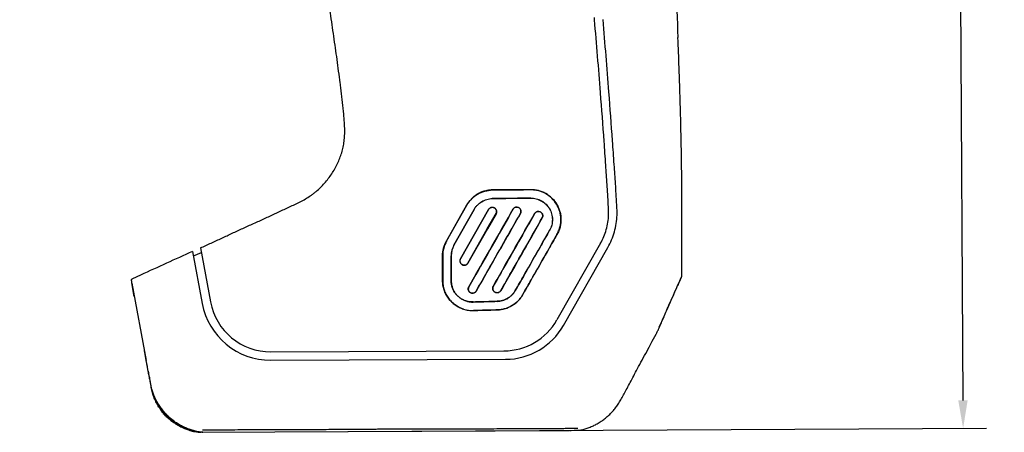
# Model space of a CAD drawing. Header units: millimetres. Extents: x -28 to 399, y 45 to 387.
# Tile 11 of 15: x 176 to 281, y 120 to 164. Entities that reach past the tile are written whole.
import ezdxf

# ---------------------------------------------------------------- set-up
doc = ezdxf.new("R2010")
doc.units = ezdxf.units.MM
doc.header["$LTSCALE"] = 32.67
doc.header["$PDMODE"] = 3
doc.header["$PDSIZE"] = 8
doc.layers.get('0').update_dxf_attribs({"linetype": 'CONTINUOUS'})
doc.layers.get('Defpoints').update_dxf_attribs({"linetype": 'CONTINUOUS'})
for name, color, linetype in [('00_COMPONENTS_3', 7, 'CONTINUOUS'), ('20_ALL_FEATURES', 7, 'CONTINUOUS'), ('51__DRAFT_DIMS', 7, 'CONTINUOUS')]:
    doc.layers.add(name, color=color, linetype=linetype)
doc.styles.get("Standard").update_dxf_attribs({"font": 'simfang.ttf'})
doc.dimstyles.new('DIMSTYLE_1', dxfattribs={"dimtxt": 3, "dimasz": 3, "dimexe": 2.5, "dimexo": 0.5, "dimgap": 0.75, "dimtad": 1, "dimdec": 1, "dimdsep": 46, "dimtxsty": 'Standard', "dimblk": '_FILLED', "dimblk1": '_FILLED', "dimblk2": '_FILLED', "dimcen": 0.09, "dimclrt": 256, "dimazin": 2, "dimtp": 0.5, "dimtm": 0.5, "dimtfac": 1, "dimtdec": 1, "dimtofl": 0, "dimtmove": 0, "dimatfit": 3, "dimldrblk": '_FILLED', "dimfxl": 1, "dimtolj": 1, "dimarcsym": 0})

# ---------------------------------------------------------------- blocks, each defined once
blk = doc.blocks.new('_FILLED')
at = {"color": 0, "linetype": 'ByBlock'}
blk.add_solid([(0, 0), (-1, 0.167), (-1, -0.167)], dxfattribs=at)
blk = doc.blocks.new('*D14')
at = {"layer": '51__DRAFT_DIMS', "color": 0, "lineweight": -2}
for p, q in [((176.01, 289.54), (277.84, 290.05)), ((276.17, 123.52), (275.35, 287.04)), ((210.52, 120.19), (278.68, 120.54))]:
    blk.add_line(p, q, dxfattribs=at)
at = {"layer": 'Defpoints', "color": 0}
for p in [(275.34, 290.04), (175.51, 289.54), (210.02, 120.19)]:
    blk.add_point(p, dxfattribs=at)
at = {"layer": '51__DRAFT_DIMS', "color": 0, "linetype": 'ByBlock', "lineweight": -2, "xscale": 3, "yscale": 3, "zscale": 3}
for p, rotation in [((275.34, 290.04), 90.28656286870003), ((276.18, 120.52), 270.2865628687)]:
    blk.add_blockref('_FILLED', p, dxfattribs=dict(at, rotation=rotation))
at = {"layer": '51__DRAFT_DIMS', "insert": (280.52, 203.81), "char_height": 3, "attachment_point": 2, "rotation": 270.2866, "line_spacing_factor": 0.9}
blk.add_mtext('\\A1;169.5', dxfattribs=at)

msp = doc.modelspace()

# ---------------------------------------------------------------- linework, layer by layer
at = {"layer": '00_COMPONENTS_3', "color": 7}
for p, q in [((226.03, 145.98), (225.97, 145.98)), ((225.97, 145.97), (226.03, 145.97)), ((225.79, 144.09), (225.79, 144.1)), ((224, 143.9), (221.84, 140.08)), ((221.85, 140.07), (224, 143.89)), ((222.55, 138.62), (225.55, 143.9)), ((225.55, 143.89), (222.55, 138.62)), ((225.41, 141.83), (226.34, 143.45)), ((226.34, 143.44), (225.42, 141.82)), ((223.33, 138.17), (225.41, 141.83)), ((225.42, 141.82), (223.34, 138.17)), ((237.49, 140.28), (232.83, 132.1)), ((233.53, 131.5), (238.27, 139.84)), ((223.43, 135.63), (224.19, 136.96)), ((224.19, 136.95), (223.44, 135.63)), ((246.03, 136.43), (246.13, 136.66)), ((246.11, 136.67), (246.11, 136.67)), ((226.06, 135.7), (226.05, 135.7)), ((245.58, 135.44), (245.68, 135.66)), ((245.68, 135.66), (246.03, 136.43)), ((245.13, 134.43), (245.23, 134.64)), ((245.23, 134.64), (245.31, 134.83)), ((245.31, 134.83), (245.4, 135.02)), ((245.4, 135.02), (245.47, 135.19)), ((245.47, 135.19), (245.58, 135.44)), ((244.71, 133.48), (244.83, 133.73)), ((244.83, 133.73), (244.93, 133.98)), ((244.93, 133.98), (245.04, 134.21)), ((245.04, 134.21), (245.13, 134.43)), ((202.31, 128.7), (227.18, 128.8)), ((242.31, 128.53), (242.67, 129.2)), ((202.32, 127.8), (227.36, 127.9)), ((234.67, 120.32), (235.03, 120.32))]:
    msp.add_line(p, q, dxfattribs=at)
at = {"layer": '00_COMPONENTS_3'}
for p, q in [((223.2, 144.34), (221.05, 140.53)), ((221.06, 140.52), (223.21, 144.34)), ((194.79, 139.79), (195.87, 134.03)), ((193.94, 139.41), (194.98, 133.86)), ((194.88, 139.28), (194.04, 138.89)), ((220.64, 136.31), (220.64, 138.95)), ((220.65, 138.95), (220.65, 136.31)), ((221.55, 136.31), (221.55, 138.95)), ((221.56, 138.95), (221.56, 136.31)), ((188.41, 136.89), (187.54, 136.5)), ((187.43, 136.27), (187.46, 136.1)), ((187.46, 136.1), (187.47, 136.05)), ((187.74, 134.61), (187.47, 136.05)), ((187.5, 135.92), (187.47, 136.05)), ((187.47, 136.04), (189.02, 127.77)), ((188.93, 128.25), (188.83, 128.81)), ((189.02, 127.77), (188.93, 128.25)), ((189.08, 127.45), (189.02, 127.77)), ((189.08, 127.45), (189.02, 127.77)), ((189.14, 127.13), (189.08, 127.45)), ((189.13, 127.21), (189.08, 127.45)), ((189.23, 126.64), (189.08, 127.45)), ((189.23, 126.64), (189.27, 126.45)), ((189.27, 126.45), (189.25, 126.59)), ((189.38, 125.86), (189.35, 126.01)), ((189.39, 125.83), (189.38, 125.86)), ((189.49, 125.3), (189.48, 125.32)), ((189.49, 125.3), (189.49, 125.3)), ((189.49, 125.3), (189.49, 125.3)), ((194.68, 120.15), (194.66, 120.15)), ((194.66, 120.15), (194.66, 120.15)), ((194.66, 120.15), (194.66, 120.15)), ((195.04, 120.12), (194.82, 120.12))]:
    msp.add_line(p, q, dxfattribs=at)
msp.add_lwpolyline([(187.51, 135.83), (187.5, 135.88), (187.5, 135.92)], dxfattribs=at)
at = {"layer": '00_COMPONENTS_3', "color": 7}
for points in [[(243.75, 131.25), (243.82, 131.42), (243.9, 131.6), (243.98, 131.78), (244.05, 131.95), (244.12, 132.12), (244.2, 132.29), (244.27, 132.45), (244.33, 132.61), (244.4, 132.77), (244.47, 132.92), (244.53, 133.06), (244.59, 133.2), (244.65, 133.34), (244.71, 133.48)], [(242.67, 129.2), (242.79, 129.42), (242.9, 129.63), (243.01, 129.83), (243.42, 130.58)], [(243.42, 130.58), (243.46, 130.65), (243.5, 130.74), (243.54, 130.82), (243.58, 130.89), (243.62, 130.97), (243.66, 131.05), (243.69, 131.12), (243.72, 131.19), (243.75, 131.25)], [(240.93, 125.96), (241.03, 126.14), (241.13, 126.33), (241.23, 126.52), (241.33, 126.72), (241.44, 126.92), (241.55, 127.13), (241.67, 127.35), (241.79, 127.58), (241.92, 127.82), (242.05, 128.06), (242.18, 128.29), (242.31, 128.53)], [(235.43, 120.36), (235.52, 120.39), (235.63, 120.42), (235.74, 120.45), (235.85, 120.48), (235.96, 120.51), (236.07, 120.55), (236.18, 120.59), (236.29, 120.63), (236.4, 120.67), (236.51, 120.72), (236.62, 120.76), (236.73, 120.81), (236.83, 120.86), (236.94, 120.92), (237.04, 120.97), (237.15, 121.03), (237.25, 121.09), (237.35, 121.15), (237.45, 121.21), (237.55, 121.28), (237.65, 121.34), (237.74, 121.41), (237.84, 121.48), (237.93, 121.55), (238.02, 121.63), (238.11, 121.7), (238.2, 121.78), (238.29, 121.86), (238.38, 121.94), (238.47, 122.02), (238.55, 122.1), (238.63, 122.18), (238.71, 122.27), (238.79, 122.36), (238.87, 122.44), (238.94, 122.53), (239.02, 122.62), (239.09, 122.72), (239.16, 122.81), (239.23, 122.91), (239.3, 123.02), (239.37, 123.12), (239.44, 123.23), (239.51, 123.35), (239.58, 123.46), (239.65, 123.58), (239.72, 123.71), (239.79, 123.83), (239.87, 123.96), (239.94, 124.1), (240.01, 124.23), (240.09, 124.37), (240.17, 124.51), (240.24, 124.65), (240.32, 124.8), (240.4, 124.96), (240.49, 125.11), (240.57, 125.27), (240.66, 125.44), (240.75, 125.6), (240.93, 125.96)], [(235.03, 120.32), (235.04, 120.32), (235.08, 120.32), (235.12, 120.32), (235.15, 120.32), (235.19, 120.33), (235.23, 120.33), (235.26, 120.33), (235.3, 120.34), (235.34, 120.35), (235.37, 120.35), (235.41, 120.36), (235.43, 120.36)]]:
    msp.add_lwpolyline(points, dxfattribs=at)
for centre, radius, start, end in [((226, 142.77), 2.3, 90.5295, 91.8763), ((226, 142.76), 2.3, 90.5296, 91.8756), ((249.47, 135.13), 3.7, 156.3618, 156.6084), ((226.46, 135.47), 0.451, 324.2515, 330.337), ((223.84, 136.29), 3.18, 252.3833, 271.5706), ((227.16, 135.33), 6.53, 270.2284, 330.3417), ((227.33, 135.04), 7.14, 270.2284, 330.3417)]:
    msp.add_arc(centre, radius, start, end, dxfattribs=at)
at = {"layer": '00_COMPONENTS_3'}
for centre, radius, start, end in [((223.85, 138.95), 2.3, 150.589, 180.0028), ((223.85, 138.95), 2.29, 150.5895, 180.0025), ((202.29, 135.23), 7.43, 190.6115, 270.2288), ((202.29, 135.23), 6.53, 190.6115, 270.2266), ((215.12, 130.86), 26.22, 190.6608, 190.9795), ((194.63, 119.72), 0.431, 85.4381, 85.6673), ((194.61, 119.49), 0.661, 84.6297, 85.4133), ((195.03, 122.19), 2.07, 268.7063, 270.2866)]:
    msp.add_arc(centre, radius, start, end, dxfattribs=at)
at = {"layer": '00_COMPONENTS_3', "color": 7}
for points, knots in [([(244.19, 185.25), (244.36, 183.33), (244.7, 179.5), (245.12, 173.75), (245.48, 167.99), (245.67, 164.15), (245.75, 162.23)], [0, 0, 0, 0, 0.25, 0.5, 0.75, 1, 1, 1, 1]), ([(237.49, 140.28), (237.76, 140.74), (238.17, 141.73), (238.36, 142.93), (238.36, 143.67), (238.34, 144), (238.31, 144.6), (238.26, 145.47), (238.17, 146.9), (238.04, 148.78), (237.82, 152.05), (237.43, 157.22), (237.07, 161.62), (236.84, 164.29), (236.84, 164.37)], [0, 0, 0, 0, 0.06565, 0.131614, 0.14793, 0.15699, 0.172773, 0.221885, 0.264815, 0.349709, 0.454797, 0.669646, 0.990409, 1, 1, 1, 1]), ([(238.27, 139.84), (238.57, 140.36), (239.04, 141.49), (239.26, 142.84), (239.26, 143.68), (239.24, 144.04), (239.21, 144.65), (239.16, 145.52), (239.07, 146.96), (238.94, 148.84), (238.71, 152.12), (238.33, 157.27), (237.98, 161.58), (237.76, 164.15)], [0, 0, 0, 0, 0.071437, 0.143217, 0.160971, 0.170544, 0.18643, 0.23556, 0.278447, 0.363216, 0.468119, 0.682556, 1, 1, 1, 1]), ([(246.15, 136.75), (246.18, 138.87), (246.19, 142.06), (246.17, 146.31), (246.13, 149.49), (246.08, 152.15), (246.03, 154.27), (245.98, 155.86), (245.93, 157.46), (245.86, 159.58), (245.8, 161.17), (245.75, 162.23)], [0, 0, 0, 0, 0.249998, 0.374998, 0.499999, 0.624999, 0.687499, 0.749999, 0.812499, 0.875, 1, 1, 1, 1]), ([(225.97, 145.98), (225.94, 145.98), (225.87, 145.97), (225.73, 145.97), (225.48, 145.94), (225.14, 145.87), (224.74, 145.73), (224.36, 145.54), (224.02, 145.3), (223.7, 145.02), (223.43, 144.7), (223.27, 144.47), (223.2, 144.34)], [0, 0, 0, 0, 0.03128, 0.062559, 0.125107, 0.250126, 0.375123, 0.500097, 0.62506, 0.750028, 0.875006, 1, 1, 1, 1]), ([(223.21, 144.34), (223.35, 144.58), (223.69, 145.03), (224.35, 145.55), (225.13, 145.88), (225.69, 145.96), (225.97, 145.97)], [0, 0, 0, 0, 0.249992, 0.499942, 0.749931, 1, 1, 1, 1]), ([(224, 143.9), (224.04, 143.98), (224.15, 144.15), (224.41, 144.44), (224.8, 144.75), (225.25, 144.95), (225.63, 145.04), (225.83, 145.06), (225.92, 145.07)], [0, 0, 0, 0, 0.125123, 0.250241, 0.499973, 0.749725, 0.87486, 1, 1, 1, 1]), ([(224, 143.89), (224.05, 143.98), (224.16, 144.14), (224.41, 144.44), (224.8, 144.74), (225.25, 144.95), (225.63, 145.03), (225.83, 145.05), (225.92, 145.06)], [0, 0, 0, 0, 0.12512, 0.250233, 0.499963, 0.749721, 0.874858, 1, 1, 1, 1]), ([(225.98, 145.07), (226.32, 145.07), (227.67, 145.08), (229.03, 145.09), (230.04, 145.1)], [0, 0, 0, 0, 0.250174, 1, 1, 1, 1]), ([(230.04, 145.1), (229.7, 145.09), (228.35, 145.08), (226.99, 145.07), (225.98, 145.06)], [0, 0, 0, 0, 0.249735, 1, 1, 1, 1]), ([(226.03, 145.98), (226.36, 145.98), (227.7, 145.99), (229.03, 146), (230.03, 146.01)], [0, 0, 0, 0, 0.250169, 1, 1, 1, 1]), ([(230.03, 146), (229.7, 146), (228.37, 145.99), (227.03, 145.98), (226.03, 145.97)], [0, 0, 0, 0, 0.249731, 1, 1, 1, 1]), ([(232.84, 141.22), (232.91, 141.34), (233.03, 141.6), (233.17, 142), (233.25, 142.41), (233.27, 142.83), (233.24, 143.25), (233.15, 143.66), (233.01, 144.06), (232.76, 144.56), (232.33, 145.11), (231.77, 145.54), (231.26, 145.78), (230.86, 145.91), (230.45, 145.99), (230.17, 146.01), (230.03, 146)], [0, 0, 0, 0, 0.062594, 0.12524, 0.18792, 0.250613, 0.313293, 0.37594, 0.438532, 0.50106, 0.625678, 0.750187, 0.812585, 0.875014, 0.937485, 1, 1, 1, 1]), ([(230.03, 146.01), (230.17, 146.01), (230.45, 146), (230.87, 145.92), (231.27, 145.79), (231.77, 145.55), (232.34, 145.12), (232.77, 144.56), (233.02, 144.06), (233.16, 143.66), (233.25, 143.25), (233.28, 142.83), (233.26, 142.41), (233.18, 141.99), (233.04, 141.59), (232.92, 141.34), (232.85, 141.22)], [0, 0, 0, 0, 0.062516, 0.124987, 0.187418, 0.249819, 0.374336, 0.498959, 0.561487, 0.624078, 0.686721, 0.749398, 0.812087, 0.874764, 0.937407, 1, 1, 1, 1]), ([(230.04, 145.1), (230.24, 145.11), (230.64, 145.06), (231.21, 144.83), (231.69, 144.46), (232.07, 143.99), (232.3, 143.43), (232.39, 142.82), (232.31, 142.22), (232.16, 141.84), (232.06, 141.67)], [0, 0, 0, 0, 0.124879, 0.249664, 0.374443, 0.49933, 0.624391, 0.749599, 0.874845, 1, 1, 1, 1]), ([(230.04, 145.1), (230.24, 145.1), (230.54, 145.06), (230.92, 144.93), (231.19, 144.8), (231.44, 144.64), (231.67, 144.44), (231.87, 144.22), (232.04, 143.97), (232.18, 143.7), (232.28, 143.42), (232.34, 143.12), (232.36, 142.82), (232.34, 142.52), (232.29, 142.23), (232.19, 141.94), (232.1, 141.76), (232.05, 141.67)], [0, 0, 0, 0, 0.124645, 0.187064, 0.249468, 0.31187, 0.374285, 0.436728, 0.499209, 0.561734, 0.624302, 0.686908, 0.749539, 0.81218, 0.874813, 0.937424, 1, 1, 1, 1]), ([(225.55, 143.9), (225.56, 143.92), (225.58, 143.95), (225.62, 143.99), (225.65, 144.02), (225.68, 144.04), (225.7, 144.05), (225.72, 144.07), (225.73, 144.07), (225.74, 144.08), (225.75, 144.08), (225.76, 144.09), (225.77, 144.09), (225.78, 144.09), (225.78, 144.1), (225.79, 144.1), (225.79, 144.1), (225.79, 144.1)], [0, 0, 0, 0, 0.249837, 0.37488, 0.499919, 0.624953, 0.687484, 0.750016, 0.812545, 0.843812, 0.875078, 0.906345, 0.937611, 0.953243, 0.968844, 0.984441, 1, 1, 1, 1]), ([(225.79, 144.09), (225.79, 144.09), (225.79, 144.09), (225.78, 144.09), (225.77, 144.08), (225.76, 144.08), (225.75, 144.07), (225.74, 144.07), (225.71, 144.05), (225.69, 144.04), (225.66, 144.01), (225.63, 143.99), (225.59, 143.95), (225.57, 143.91), (225.55, 143.89)], [0, 0, 0, 0, 0.015623, 0.031248, 0.062497, 0.093762, 0.125026, 0.187549, 0.250074, 0.375096, 0.50012, 0.625149, 0.750182, 1, 1, 1, 1]), ([(225.79, 144.1), (225.83, 144.11), (225.9, 144.13), (225.99, 144.12), (226.09, 144.11), (226.19, 144.06), (226.3, 143.97), (226.37, 143.85), (226.4, 143.73), (226.4, 143.64), (226.39, 143.55), (226.37, 143.48), (226.34, 143.44)], [0, 0, 0, 0, 0.124871, 0.187514, 0.25016, 0.375126, 0.499998, 0.624869, 0.749834, 0.812481, 0.875126, 1, 1, 1, 1]), ([(226.34, 143.45), (226.36, 143.49), (226.39, 143.57), (226.4, 143.71), (226.36, 143.84), (226.29, 143.96), (226.19, 144.05), (226.08, 144.1), (225.99, 144.11), (225.9, 144.12), (225.83, 144.11), (225.79, 144.09)], [0, 0, 0, 0, 0.124914, 0.249913, 0.374918, 0.499833, 0.624747, 0.749754, 0.812422, 0.875087, 1, 1, 1, 1]), ([(228.15, 143.92), (228.18, 143.97), (228.26, 144.06), (228.42, 144.15), (228.61, 144.16), (228.78, 144.1), (228.92, 143.98), (229, 143.82), (229.01, 143.64), (228.98, 143.52), (228.95, 143.47)], [0, 0, 0, 0, 0.125034, 0.250017, 0.374989, 0.499936, 0.624897, 0.749908, 0.874955, 1, 1, 1, 1]), ([(228.94, 143.47), (228.97, 143.52), (229, 143.64), (228.99, 143.82), (228.91, 143.98), (228.78, 144.09), (228.6, 144.15), (228.43, 144.14), (228.27, 144.06), (228.19, 143.97), (228.16, 143.92)], [0, 0, 0, 0, 0.125048, 0.250098, 0.37511, 0.50007, 0.625017, 0.749987, 0.874969, 1, 1, 1, 1]), ([(228.94, 143.47), (228.55, 142.78), (226.97, 140.02), (225.4, 137.26), (224.22, 135.18)], [0, 0, 0, 0, 0.249982, 1, 1, 1, 1]), ([(224.23, 135.18), (224.62, 135.87), (226.19, 138.63), (227.77, 141.39), (228.95, 143.47)], [0, 0, 0, 0, 0.250008, 1, 1, 1, 1]), ([(230.46, 143.45), (230.09, 142.8), (228.62, 140.22), (227.15, 137.64), (226.05, 135.7)], [0, 0, 0, 0, 0.249941, 1, 1, 1, 1]), ([(226.06, 135.7), (226.42, 136.35), (227.89, 138.93), (229.36, 141.51), (230.47, 143.45)], [0, 0, 0, 0, 0.250035, 1, 1, 1, 1]), ([(231.26, 142.99), (230.9, 142.35), (229.43, 139.76), (227.96, 137.18), (226.85, 135.25)], [0, 0, 0, 0, 0.249904, 1, 1, 1, 1]), ([(226.86, 135.24), (227.23, 135.89), (228.7, 138.47), (230.17, 141.05), (231.27, 142.99)], [0, 0, 0, 0, 0.250058, 1, 1, 1, 1]), ([(230.46, 143.45), (230.49, 143.5), (230.57, 143.6), (230.74, 143.68), (230.92, 143.69), (231.1, 143.64), (231.24, 143.51), (231.33, 143.35), (231.34, 143.16), (231.3, 143.04), (231.27, 142.99)], [0, 0, 0, 0, 0.125111, 0.250027, 0.374823, 0.499582, 0.624464, 0.749555, 0.874792, 1, 1, 1, 1]), ([(231.26, 142.99), (231.29, 143.04), (231.33, 143.16), (231.32, 143.34), (231.24, 143.51), (231.1, 143.63), (230.92, 143.68), (230.74, 143.67), (230.58, 143.59), (230.5, 143.5), (230.47, 143.45)], [0, 0, 0, 0, 0.125216, 0.25046, 0.375555, 0.500432, 0.625185, 0.749975, 0.874889, 1, 1, 1, 1]), ([(228.4, 135.24), (228.71, 135.77), (229.93, 137.92), (231.15, 140.06), (232.06, 141.67)], [0, 0, 0, 0, 0.250091, 1, 1, 1, 1]), ([(232.05, 141.67), (231.75, 141.14), (230.53, 138.99), (229.31, 136.85), (228.4, 135.24)], [0, 0, 0, 0, 0.249873, 1, 1, 1, 1]), ([(232.84, 141.22), (232.54, 140.69), (231.32, 138.54), (230.1, 136.4), (229.18, 134.79)], [0, 0, 0, 0, 0.249813, 1, 1, 1, 1]), ([(229.19, 134.79), (229.5, 135.33), (230.72, 137.47), (231.94, 139.61), (232.85, 141.22)], [0, 0, 0, 0, 0.250128, 1, 1, 1, 1]), ([(246.08, 136.6), (246.05, 136.54), (246, 136.42), (245.92, 136.22), (245.82, 136), (245.71, 135.76), (245.58, 135.49), (245.45, 135.2), (245.31, 134.88), (245.1, 134.42), (244.82, 133.81), (244.48, 133.02), (244.11, 132.18), (243.86, 131.61), (243.73, 131.32)], [0, 0, 0, 0, 0.032161, 0.069781, 0.111691, 0.157816, 0.208503, 0.264024, 0.323997, 0.387873, 0.525687, 0.675643, 0.834693, 1, 1, 1, 1]), ([(246.11, 136.67), (246.11, 136.67), (246.1, 136.65), (246.09, 136.63), (246.08, 136.61)], [0, 0, 0, 0, 0.233258, 1, 1, 1, 1]), ([(246.15, 136.75), (246.15, 136.74), (246.14, 136.73), (246.13, 136.71), (246.12, 136.69), (246.11, 136.67)], [0, 0, 0, 0, 0.197873, 0.431881, 1, 1, 1, 1]), ([(246.13, 136.66), (246.14, 136.67), (246.15, 136.7), (246.15, 136.72), (246.15, 136.75)], [0, 0, 0, 0, 0.250622, 1, 1, 1, 1]), ([(226.86, 135.24), (226.83, 135.19), (226.75, 135.1), (226.61, 135.02), (226.49, 135), (226.4, 135.01), (226.31, 135.03), (226.2, 135.07), (226.08, 135.18), (226.01, 135.31), (225.99, 135.43), (225.99, 135.51), (226, 135.57), (226.01, 135.61), (226.02, 135.65), (226.03, 135.67), (226.04, 135.69), (226.04, 135.69), (226.05, 135.7), (226.05, 135.7)], [0, 0, 0, 0, 0.124696, 0.249362, 0.31199, 0.374625, 0.437261, 0.499889, 0.62456, 0.749256, 0.811899, 0.874551, 0.905912, 0.937272, 0.968631, 0.984315, 0.992158, 0.996079, 1, 1, 1, 1]), ([(226.05, 135.69), (226.05, 135.68), (226.03, 135.65), (226.01, 135.6), (226, 135.53), (226, 135.44), (226.01, 135.33), (226.08, 135.19), (226.19, 135.09), (226.29, 135.04), (226.37, 135.02), (226.46, 135.01), (226.55, 135.02), (226.63, 135.04), (226.73, 135.1), (226.8, 135.16), (226.83, 135.21)], [0, 0, 0, 0, 0.031335, 0.062671, 0.125279, 0.187891, 0.250494, 0.375144, 0.499791, 0.562376, 0.624969, 0.687564, 0.750154, 0.812739, 0.875334, 1, 1, 1, 1]), ([(226.06, 135.7), (226.06, 135.7), (226.06, 135.7), (226.06, 135.7), (226.06, 135.7), (226.06, 135.7), (226.05, 135.69), (226.05, 135.69), (226.05, 135.69), (226.05, 135.69)], [0, 0, 0, 0, 0.03946, 0.118459, 0.257039, 0.380407, 0.504147, 0.752101, 1, 1, 1, 1]), ([(226.05, 135.7), (226.05, 135.7), (226.05, 135.7), (226.05, 135.7), (226.05, 135.7), (226.05, 135.7), (226.05, 135.7), (226.05, 135.7), (226.05, 135.7)], [0, 0, 0, 0, 0.250216, 0.499546, 0.627761, 0.748418, 0.873326, 1, 1, 1, 1]), ([(224.23, 135.18), (224.21, 135.15), (224.17, 135.1), (224.08, 135.01), (223.92, 134.95), (223.76, 134.95), (223.64, 134.99), (223.58, 135.02), (223.55, 135.04)], [0, 0, 0, 0, 0.125327, 0.250657, 0.500005, 0.749349, 0.874677, 1, 1, 1, 1]), ([(223.56, 135.05), (223.58, 135.03), (223.64, 135), (223.76, 134.96), (223.92, 134.95), (224.07, 135.02), (224.17, 135.1), (224.2, 135.16), (224.22, 135.18)], [0, 0, 0, 0, 0.125324, 0.250651, 0.499999, 0.749346, 0.874675, 1, 1, 1, 1]), ([(226.46, 134.08), (226.56, 134.08), (226.76, 134.1), (227.05, 134.16), (227.32, 134.27), (227.59, 134.4), (227.83, 134.57), (228.05, 134.77), (228.25, 134.99), (228.35, 135.15), (228.4, 135.24)], [0, 0, 0, 0, 0.124992, 0.249978, 0.374967, 0.499957, 0.624953, 0.74996, 0.874974, 1, 1, 1, 1]), ([(228.4, 135.24), (228.35, 135.16), (228.24, 134.99), (228.05, 134.77), (227.83, 134.58), (227.58, 134.41), (227.32, 134.27), (227.04, 134.17), (226.76, 134.11), (226.56, 134.09), (226.46, 134.09)], [0, 0, 0, 0, 0.125026, 0.25004, 0.375046, 0.50004, 0.625032, 0.750022, 0.875008, 1, 1, 1, 1]), ([(226.49, 133.18), (226.63, 133.18), (226.9, 133.21), (227.43, 133.33), (228.06, 133.61), (228.61, 134.03), (228.97, 134.45), (229.12, 134.67), (229.18, 134.79)], [0, 0, 0, 0, 0.125125, 0.250242, 0.499963, 0.749703, 0.874843, 1, 1, 1, 1]), ([(229.19, 134.79), (229.12, 134.67), (228.97, 134.44), (228.61, 134.03), (228.07, 133.6), (227.44, 133.32), (226.9, 133.2), (226.63, 133.17), (226.49, 133.17)], [0, 0, 0, 0, 0.125157, 0.250296, 0.500037, 0.749759, 0.874875, 1, 1, 1, 1]), ([(223.91, 134.02), (223.79, 134.02), (223.56, 134.03), (223.32, 134.07), (223.21, 134.11)], [0, 0, 0, 0, 0.500001, 1, 1, 1, 1]), ([(223.21, 134.1), (223.32, 134.07), (223.55, 134.02), (223.79, 134.01), (223.91, 134.01)], [0, 0, 0, 0, 0.499999, 1, 1, 1, 1]), ([(223.91, 134.02), (224.12, 134.02), (224.97, 134.05), (225.83, 134.07), (226.46, 134.09)], [0, 0, 0, 0, 0.250029, 1, 1, 1, 1]), ([(226.46, 134.08), (226.25, 134.07), (225.4, 134.05), (224.55, 134.03), (223.91, 134.01)], [0, 0, 0, 0, 0.249959, 1, 1, 1, 1]), ([(222.88, 133.25), (223.05, 133.2), (223.4, 133.12), (223.75, 133.1), (223.93, 133.1)], [0, 0, 0, 0, 0.5, 1, 1, 1, 1]), ([(223.93, 133.11), (224.14, 133.12), (225, 133.14), (225.85, 133.16), (226.49, 133.18)], [0, 0, 0, 0, 0.250035, 1, 1, 1, 1]), ([(226.49, 133.17), (226.28, 133.16), (225.42, 133.14), (224.57, 133.12), (223.93, 133.1)], [0, 0, 0, 0, 0.249952, 1, 1, 1, 1]), ([(235.08, 120.5), (234.88, 120.5), (234.48, 120.5), (233.87, 120.5), (233.26, 120.49), (232.44, 120.49), (231.41, 120.48), (230.17, 120.48), (228.92, 120.47), (227.67, 120.47), (226.42, 120.46), (225.38, 120.46), (224.54, 120.46), (223.7, 120.45), (222.65, 120.45), (221.4, 120.45), (220.14, 120.44), (218.88, 120.44), (217.63, 120.43), (216.58, 120.43), (215.74, 120.43), (215.11, 120.43), (214.48, 120.43), (213.86, 120.43), (213.23, 120.42), (212.39, 120.42), (211.34, 120.41), (210.09, 120.4), (208.83, 120.39), (207.57, 120.39), (206.32, 120.38), (204.64, 120.37), (202.55, 120.37), (200.04, 120.36), (197.53, 120.35), (195.86, 120.35), (195.02, 120.34)], [0, 0, 0, 0, 0.015047, 0.030202, 0.045446, 0.060762, 0.091581, 0.122578, 0.153702, 0.184913, 0.216184, 0.247496, 0.263163, 0.278836, 0.310193, 0.341562, 0.372938, 0.404317, 0.435697, 0.467078, 0.482768, 0.498458, 0.514148, 0.529837, 0.545526, 0.561214, 0.592588, 0.623959, 0.655326, 0.686689, 0.718047, 0.7494, 0.812088, 0.874751, 0.937388, 1, 1, 1, 1])]:
    msp.add_open_spline(points, degree=3, knots=knots, dxfattribs=at)
at = {"layer": '00_COMPONENTS_3'}
for points, knots in [([(194.79, 139.79), (195.17, 139.96), (195.93, 140.31), (197.07, 140.83), (198.2, 141.35), (199.34, 141.88), (200.29, 142.31), (201.05, 142.66), (201.81, 143.01), (202.57, 143.36), (203.32, 143.71), (203.89, 143.97), (204.46, 144.23), (205.03, 144.5), (205.59, 144.78), (206.14, 145.09), (206.57, 145.37), (206.91, 145.62), (207.23, 145.89), (207.62, 146.24), (208.05, 146.69), (208.45, 147.18), (208.81, 147.69), (209.14, 148.22), (209.43, 148.78), (209.68, 149.35), (209.88, 149.95), (210.01, 150.45), (210.09, 150.86), (210.15, 151.28), (210.2, 151.8), (210.2, 152.42), (210.18, 153.05), (210.13, 153.67), (210.07, 154.3), (210.01, 154.92), (209.94, 155.54), (209.87, 156.16), (209.79, 156.79), (209.69, 157.61), (209.55, 158.65), (209.38, 159.89), (209.15, 161.55), (208.91, 163.2), (208.67, 164.85), (208.43, 166.5), (208.12, 168.57), (207.88, 170.22), (207.76, 171.05)], [0, 0, 0, 0, 0.031251, 0.062503, 0.093754, 0.125005, 0.156256, 0.171882, 0.187508, 0.218759, 0.234385, 0.25001, 0.265636, 0.281261, 0.296886, 0.31251, 0.328133, 0.335946, 0.343758, 0.35938, 0.375003, 0.390626, 0.406249, 0.421872, 0.437495, 0.453117, 0.46874, 0.484361, 0.492174, 0.499986, 0.515608, 0.531232, 0.546857, 0.562482, 0.578108, 0.593734, 0.609359, 0.624985, 0.64061, 0.656236, 0.687487, 0.718739, 0.74999, 0.812492, 0.843744, 0.874995, 0.937497, 1, 1, 1, 1]), ([(220.64, 138.95), (220.64, 139.22), (220.71, 139.77), (220.92, 140.29), (221.05, 140.53)], [0, 0, 0, 0, 0.499975, 1, 1, 1, 1]), ([(221.06, 140.52), (220.93, 140.28), (220.72, 139.77), (220.65, 139.22), (220.65, 138.95)], [0, 0, 0, 0, 0.500026, 1, 1, 1, 1]), ([(222.55, 138.62), (222.52, 138.57), (222.48, 138.45), (222.49, 138.27), (222.57, 138.11), (222.71, 137.99), (222.89, 137.93), (223.07, 137.94), (223.23, 138.02), (223.31, 138.12), (223.34, 138.17)], [0, 0, 0, 0, 0.125028, 0.25005, 0.375046, 0.500016, 0.624991, 0.749988, 0.874979, 1, 1, 1, 1]), ([(223.33, 138.17), (223.3, 138.12), (223.23, 138.03), (223.07, 137.95), (222.89, 137.94), (222.72, 137.99), (222.58, 138.11), (222.5, 138.27), (222.49, 138.45), (222.52, 138.57), (222.55, 138.62)], [0, 0, 0, 0, 0.125021, 0.250012, 0.375008, 0.499983, 0.624953, 0.749949, 0.874972, 1, 1, 1, 1]), ([(187.43, 136.27), (187.43, 136.3), (187.43, 136.34), (187.45, 136.41), (187.49, 136.46), (187.52, 136.49), (187.54, 136.5)], [0, 0, 0, 0, 0.250045, 0.500063, 0.750054, 1, 1, 1, 1]), ([(222.88, 133.25), (222.72, 133.3), (222.4, 133.43), (221.97, 133.69), (221.58, 134.02), (221.25, 134.4), (220.98, 134.84), (220.79, 135.31), (220.67, 135.8), (220.64, 136.14), (220.64, 136.31)], [0, 0, 0, 0, 0.125022, 0.250042, 0.37505, 0.500041, 0.625024, 0.75001, 0.875001, 1, 1, 1, 1]), ([(220.65, 136.31), (220.65, 136.14), (220.67, 135.8), (220.79, 135.31), (220.99, 134.84), (221.25, 134.41), (221.59, 134.03), (221.97, 133.7), (222.41, 133.44), (222.72, 133.31), (222.88, 133.26)], [0, 0, 0, 0, 0.124999, 0.249991, 0.374978, 0.499962, 0.624952, 0.74996, 0.874978, 1, 1, 1, 1]), ([(223.21, 134.1), (223.09, 134.13), (222.86, 134.22), (222.54, 134.41), (222.25, 134.64), (222, 134.92), (221.8, 135.23), (221.66, 135.58), (221.57, 135.94), (221.55, 136.18), (221.55, 136.31)], [0, 0, 0, 0, 0.12501, 0.250021, 0.375025, 0.500018, 0.625006, 0.75, 0.874999, 1, 1, 1, 1]), ([(221.56, 136.31), (221.56, 136.19), (221.58, 135.94), (221.67, 135.58), (221.81, 135.24), (222.01, 134.92), (222.25, 134.65), (222.54, 134.41), (222.86, 134.23), (223.09, 134.14), (223.21, 134.11)], [0, 0, 0, 0, 0.125001, 0.25, 0.374996, 0.499984, 0.624977, 0.749981, 0.874991, 1, 1, 1, 1]), ([(223.55, 135.04), (223.53, 135.06), (223.49, 135.09), (223.42, 135.18), (223.37, 135.31), (223.37, 135.45), (223.4, 135.56), (223.42, 135.61), (223.43, 135.63)], [0, 0, 0, 0, 0.125236, 0.250474, 0.499995, 0.74952, 0.874761, 1, 1, 1, 1]), ([(223.44, 135.63), (223.43, 135.6), (223.4, 135.56), (223.38, 135.45), (223.38, 135.31), (223.43, 135.19), (223.5, 135.1), (223.54, 135.06), (223.56, 135.05)], [0, 0, 0, 0, 0.125239, 0.250479, 0.5, 0.749523, 0.874763, 1, 1, 1, 1]), ([(189.35, 126.01), (189.34, 126.06), (189.3, 126.27), (189.26, 126.48), (189.23, 126.64)], [0, 0, 0, 0, 0.251083, 1, 1, 1, 1]), ([(189.35, 126.01), (189.35, 126.04), (189.32, 126.19), (189.29, 126.34), (189.27, 126.45)], [0, 0, 0, 0, 0.250981, 1, 1, 1, 1]), ([(189.48, 125.32), (189.47, 125.37), (189.44, 125.55), (189.41, 125.73), (189.38, 125.86)], [0, 0, 0, 0, 0.250692, 1, 1, 1, 1]), ([(189.48, 125.32), (189.48, 125.35), (189.46, 125.46), (189.44, 125.57), (189.42, 125.65)], [0, 0, 0, 0, 0.250486, 1, 1, 1, 1]), ([(190.19, 123.11), (190.1, 123.28), (189.96, 123.54), (189.81, 123.9), (189.71, 124.17), (189.63, 124.45), (189.57, 124.73), (189.53, 125.02), (189.5, 125.21), (189.49, 125.3)], [0, 0, 0, 0, 0.252709, 0.378417, 0.503679, 0.628476, 0.752782, 0.876621, 1, 1, 1, 1]), ([(194.66, 120.15), (194.49, 120.18), (194.17, 120.25), (193.7, 120.39), (193.23, 120.57), (192.79, 120.79), (192.36, 121.03), (191.95, 121.31), (191.57, 121.62), (191.21, 121.95), (190.89, 122.31), (190.59, 122.69), (190.32, 123.09), (190.08, 123.51), (189.92, 123.87), (189.8, 124.17), (189.72, 124.39), (189.65, 124.61), (189.56, 124.92), (189.52, 125.15), (189.49, 125.3)], [0, 0, 0, 0, 0.063922, 0.127766, 0.191505, 0.255116, 0.318577, 0.381864, 0.44495, 0.507807, 0.570409, 0.632734, 0.69476, 0.756467, 0.817838, 0.848402, 0.878882, 0.90928, 0.939598, 1, 1, 1, 1]), ([(192.2, 121.03), (191.99, 121.16), (191.69, 121.38), (191.32, 121.7), (191.06, 121.95), (190.81, 122.22), (190.59, 122.51), (190.38, 122.8), (190.25, 123), (190.19, 123.11)], [0, 0, 0, 0, 0.252439, 0.378173, 0.503504, 0.628396, 0.752803, 0.876681, 1, 1, 1, 1]), ([(192.2, 121.03), (192.33, 120.95), (192.54, 120.82), (192.83, 120.68), (193.06, 120.58), (193.28, 120.48), (193.59, 120.37), (193.82, 120.3), (193.98, 120.26)], [0, 0, 0, 0, 0.248673, 0.373388, 0.49833, 0.623489, 0.748847, 1, 1, 1, 1]), ([(194.39, 120.16), (194.36, 120.16), (194.3, 120.17), (194.23, 120.19), (194.17, 120.21), (194.08, 120.23), (194.01, 120.25), (193.98, 120.26)], [0, 0, 0, 0, 0.249991, 0.374994, 0.500001, 0.750002, 1, 1, 1, 1]), ([(194.82, 120.12), (194.78, 120.12), (194.71, 120.12), (194.62, 120.12), (194.55, 120.13), (194.48, 120.14), (194.42, 120.15), (194.39, 120.16)], [0, 0, 0, 0, 0.250007, 0.499965, 0.62498, 0.750026, 1, 1, 1, 1]), ([(194.39, 120.16), (194.43, 120.16), (194.5, 120.15), (194.57, 120.15), (194.61, 120.15), (194.62, 120.15), (194.64, 120.15), (194.65, 120.15), (194.66, 120.15)], [0, 0, 0, 0, 0.486893, 0.743707, 0.808428, 0.87464, 0.940346, 1, 1, 1, 1])]:
    msp.add_open_spline(points, degree=3, knots=knots, dxfattribs=at)
at = {"layer": '00_COMPONENTS_3', "color": 7}
for points in [[(228.15, 143.92), (226.83, 141.6), (225.51, 139.28), (224.19, 136.96)], [(224.19, 136.95), (225.51, 139.27), (226.84, 141.6), (228.16, 143.92)]]:
    msp.add_open_spline(points, degree=3, dxfattribs=at)
at = {"layer": '00_COMPONENTS_3'}
msp.add_open_spline([(193.94, 139.41), (192.1, 138.57), (190.26, 137.73), (188.41, 136.89)], degree=3, dxfattribs=at)
at = {"layer": '20_ALL_FEATURES'}
for p, q in [((190.17, 123.1), (190.21, 123.03)), ((190.17, 123.1), (190.18, 123.09)), ((190.18, 123.09), (190.18, 123.08)), ((190.18, 123.08), (190.21, 123.03)), ((190.18, 123.08), (190.18, 123.08)), ((190.21, 123.03), (190.27, 122.9)), ((190.21, 123.03), (190.21, 123.03)), ((190.27, 122.91), (190.27, 122.9)), ((190.27, 122.9), (190.33, 122.8)), ((190.33, 122.8), (190.33, 122.79)), ((193.9, 120.26), (193.89, 120.26)), ((193.9, 120.26), (193.89, 120.26)), ((193.9, 120.26), (193.9, 120.26)), ((193.9, 120.26), (193.9, 120.26)), ((193.9, 120.26), (193.9, 120.26)), ((193.96, 120.24), (193.95, 120.24)), ((193.99, 120.24), (193.98, 120.24)), ((194.06, 120.22), (194.05, 120.22)), ((194.05, 120.22), (194.06, 120.22)), ((194.12, 120.2), (194.11, 120.2)), ((194.12, 120.2), (194.11, 120.2))]:
    msp.add_line(p, q, dxfattribs=at)
at = {"layer": '20_ALL_FEATURES', "color": 7}
msp.add_line((194.88, 120.11), (234.12, 120.3), dxfattribs=at)
at = {"layer": '20_ALL_FEATURES'}
msp.add_lwpolyline([(192.37, 120.93), (192.37, 120.92), (192.36, 120.92), (192.36, 120.92), (192.35, 120.92), (192.34, 120.92), (192.34, 120.92), (192.33, 120.93), (192.32, 120.93), (192.32, 120.93), (192.31, 120.93), (192.31, 120.93), (192.31, 120.93)], dxfattribs=at)
for centre, radius, start, end in [((196.43, 126.1), 6.94, 202.9197, 205.6157), ((196.44, 126.1), 6.95, 202.9383, 205.2447), ((196.39, 126.08), 6.89, 205.2474, 205.6195), ((195.27, 126.1), 5.94, 216.5804, 221.3951), ((195.33, 126.15), 6.02, 221.3985, 221.8781), ((195.56, 126.42), 6.38, 237.091, 238.457), ((195.57, 126.44), 6.4, 238.4567, 239.0422), ((195.73, 126.87), 6.86, 252.7273, 253.253), ((195.73, 126.87), 6.86, 252.7286, 253.0086), ((195.72, 126.86), 6.85, 252.7292, 253.253), ((195.73, 126.89), 6.88, 253.0086, 253.3415), ((195.73, 126.88), 6.87, 253.2528, 253.382), ((195.72, 126.86), 6.85, 253.2532, 253.3815), ((195.73, 126.89), 6.88, 253.3821, 253.9454), ((195.73, 126.87), 6.86, 253.3414, 253.6709), ((195.72, 126.84), 6.83, 253.3811, 254.4845), ((195.72, 126.86), 6.84, 253.6709, 254.0254), ((195.72, 126.85), 6.84, 253.9453, 254.4804), ((195.72, 126.84), 6.83, 254.0254, 254.3489), ((195.71, 126.82), 6.81, 254.349, 254.5622), ((195.71, 126.82), 6.81, 254.5976, 254.8905), ((195.71, 126.81), 6.8, 254.5965, 254.7354), ((195.71, 126.8), 6.79, 254.5953, 255.0672), ((195.71, 126.8), 6.79, 254.7353, 255.0463), ((195.71, 126.81), 6.8, 254.8905, 255.0685), ((195.71, 126.79), 6.78, 254.8888, 255.0369), ((195.68, 126.7), 6.68, 255.0625, 257.2809), ((195.69, 126.73), 6.71, 255.6695, 255.8989), ((195.68, 126.71), 6.7, 255.6678, 256.4297), ((195.69, 126.73), 6.72, 255.7686, 255.8986), ((195.68, 126.71), 6.69, 255.9407, 256.258), ((195.68, 126.7), 6.68, 255.9435, 256.4293), ((195.68, 126.69), 6.67, 256.2581, 256.5157), ((195.67, 126.64), 6.62, 256.6256, 257.2854), ((195.66, 126.62), 6.6, 257.0319, 257.2858), ((194.87, 123.11), 3, 257.2858, 270.2866)]:
    msp.add_arc(centre, radius, start, end, dxfattribs=at)
at = {"layer": '20_ALL_FEATURES', "color": 7}
msp.add_arc((234.13, 123.3), 3, 271.2264, 274.4806, dxfattribs=at)
at = {"layer": '20_ALL_FEATURES'}
for points, knots in [([(190.35, 122.85), (190.34, 122.84), (190.34, 122.83), (190.33, 122.82), (190.32, 122.8), (190.33, 122.8)], [0, 0, 0, 0, 0.348782, 0.628858, 1, 1, 1, 1]), ([(190.84, 122.13), (190.94, 122.02), (191.17, 121.79), (191.54, 121.46), (191.9, 121.19), (192.13, 121.04), (192.22, 120.98)], [0, 0, 0, 0, 0.254144, 0.536482, 0.819255, 1, 1, 1, 1]), ([(192.09, 121.07), (192.04, 121.1), (191.85, 121.22), (191.54, 121.46), (191.17, 121.78), (190.95, 122.01), (190.85, 122.13)], [0, 0, 0, 0, 0.105458, 0.415692, 0.72545, 1, 1, 1, 1]), ([(192.28, 120.98), (192.28, 120.98), (192.27, 120.97), (192.27, 120.96), (192.27, 120.96), (192.28, 120.95), (192.28, 120.95)], [0, 0, 0, 0, 0.371232, 0.658155, 0.862412, 1, 1, 1, 1]), ([(192.28, 120.95), (192.31, 120.93), (192.49, 120.82), (192.83, 120.65), (193.3, 120.45), (193.67, 120.33), (193.87, 120.27), (193.9, 120.26)], [0, 0, 0, 0, 0.067371, 0.355883, 0.645098, 0.935376, 1, 1, 1, 1]), ([(192.4, 120.88), (192.4, 120.88), (192.43, 120.86), (192.48, 120.83), (192.57, 120.78), (192.67, 120.73), (192.8, 120.67), (192.95, 120.6), (193.12, 120.53), (193.31, 120.45), (193.5, 120.38), (193.63, 120.34), (193.69, 120.32)], [0, 0, 0, 0, 0.007636, 0.062984, 0.131979, 0.215729, 0.311272, 0.42997, 0.565728, 0.712122, 0.872395, 1, 1, 1, 1])]:
    msp.add_open_spline(points, degree=3, knots=knots, dxfattribs=at)

# ---------------------------------------------------------------- dimensions: what is measured, and where the dimension line sits
at = {"layer": '51__DRAFT_DIMS'}
dim = msp.add_linear_dim(base=(275.34, 290.04), p1=(210.02, 120.19), p2=(175.51, 289.54), angle=90.2866, dimstyle='DIMSTYLE_1', dxfattribs=at)
dim.commit()
dim.dimension.update_dxf_attribs({"geometry": '*D14', "text_midpoint": (275.77, 203.78), "dimtype": 160})

doc.saveas('drawing.dxf')
